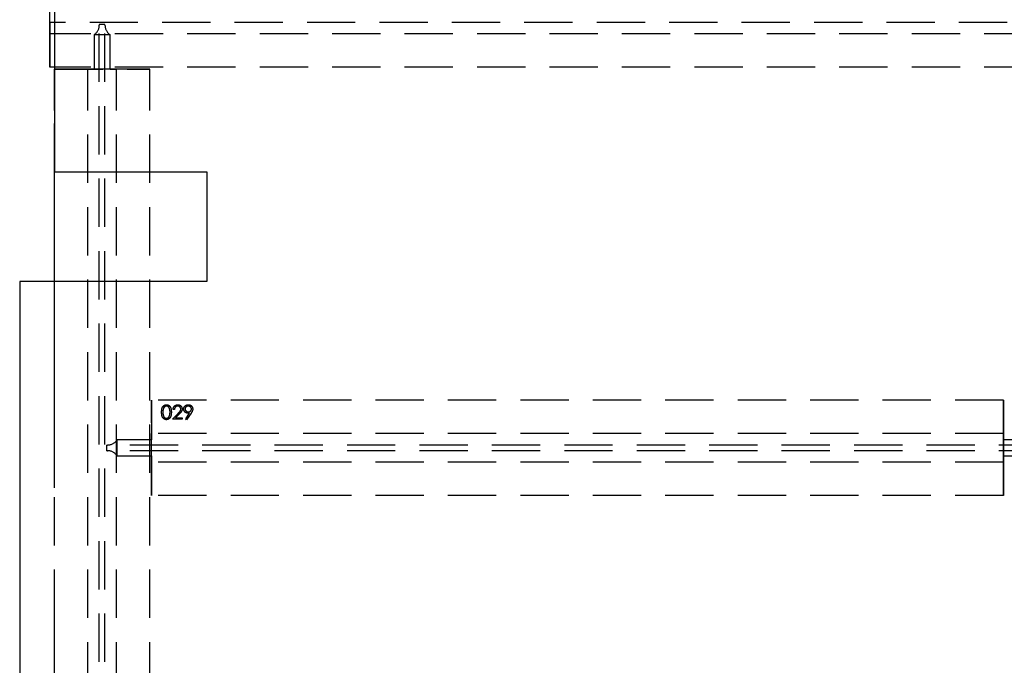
# Model space of a CAD drawing. Header units: millimetres. Extents: x 146126 to 148218, y 45487 to 48965.
# Tile 12 of 14: x 146126 to 147162, y 47908 to 48587. Entities that reach past the tile are written whole.
import ezdxf

# ---------------------------------------------------------------- set-up
doc = ezdxf.new("R2010")
doc.units = ezdxf.units.MM
doc.header["$LTSCALE"] = 200
doc.linetypes.add('HIDDEN', pattern=[1.905, 1.27, -0.635])
doc.layers.add('Caillebotis', color=1, linetype='Continuous')
doc.layers.add('Plancher intermediaire', color=7, linetype='Continuous')

msp = doc.modelspace()

# ---------------------------------------------------------------- linework, layer by layer
at = {"layer": 'Caillebotis'}
for p, q in [((146162.5, 48636.9), (146162.5, 48426.9)), ((146162.5, 48426.9), (146322.5, 48426.9)), ((146322.5, 48426.9), (146322.5, 48311.9)), ((146125.8, 48311.9), (146125.8, 47551.9)), ((146322.5, 48311.9), (146125.8, 48311.9))]:
    msp.add_line(p, q, dxfattribs=at)
at = {"layer": 'Plancher intermediaire', "linetype": 'HIDDEN'}
for p, q in [((146157.5, 48536.9), (146157.5, 48636.9)), ((146157.5, 48583.9), (146157.5, 48571.9)), ((146157.5, 48571.9), (146157.5, 48583.9)), ((146157.5, 48571.9), (146157.5, 48536.9)), ((146162.5, 46951.9), (146162.5, 48311.9)), ((146264.5, 48186.9), (146264.5, 48151.9)), ((147160.5, 48186.9), (147160.5, 48086.9)), ((147160.5, 48151.9), (147160.5, 48186.9)), ((146286.6, 48166.9), (146292.4, 48173.1)), ((146288.5, 48177.3), (146287.2, 48177.3)), ((146293.6, 48172.4), (146289.8, 48168.4)), ((146300.4, 48167.3), (146304.5, 48173.4)), ((146306, 48173.3), (146301.4, 48166.5)), ((146296.8, 48166.9), (146286.6, 48166.9)), ((146289.8, 48168.4), (146296.8, 48168.4)), ((146296.8, 48168.4), (146296.8, 48166.9)), ((146301.4, 48166.5), (146300.4, 48167.3)), ((146264.5, 48151.9), (146264.5, 48145.3)), ((146264.5, 48145.3), (146264.5, 48151.9)), ((147160.5, 48145.3), (147160.5, 48151.9)), ((147160.5, 48151.9), (147160.5, 48145.3)), ((147196.7, 48145.3), (147160.5, 48145.3)), ((147160.5, 48128.5), (147160.5, 48145.3)), ((147160.5, 48128.5), (147196.7, 48128.5)), ((147160.5, 48121.9), (147160.5, 48128.5)), ((147160.5, 48128.5), (147160.5, 48121.9)), ((147160.5, 48086.9), (147160.5, 48121.9))]:
    msp.add_line(p, q, dxfattribs=at)
at = {"layer": 'Plancher intermediaire', "linetype": 'HIDDEN', "ltscale": 0.2}
for p, q in [((148155.2, 48583.9), (146157.5, 48583.9)), ((146209.5, 48581.9), (146209.5, 48581.1)), ((146215.5, 48581.9), (146209.5, 48581.9)), ((146209.5, 46692.7), (146209.5, 48581.1)), ((146215.5, 48581.1), (146215.5, 48581.9)), ((146215.5, 46692.7), (146215.5, 48581.1)), ((148105.5, 48571.9), (146157.5, 48571.9)), ((146204.1, 48571.1), (146204.1, 48534.9)), ((146220.9, 48571.1), (146204.1, 48571.1)), ((146220.9, 48534.9), (146220.9, 48571.1)), ((148105.5, 48536.9), (146157.5, 48536.9)), ((146162.5, 48426.9), (146162.5, 48534.9)), ((146162.5, 48534.9), (146262.5, 48534.9)), ((146162.5, 46738.9), (146162.5, 48534.9)), ((146197.5, 48534.9), (146162.5, 48534.9)), ((146204.1, 48534.9), (146197.5, 48534.9)), ((146197.5, 48534.9), (146204.1, 48534.9)), ((146197.5, 46738.9), (146197.5, 48534.9)), ((146220.9, 48534.9), (146204.1, 48534.9)), ((146227.5, 48534.9), (146220.9, 48534.9)), ((146220.9, 48534.9), (146227.5, 48534.9)), ((146262.5, 48534.9), (146227.5, 48534.9)), ((146227.5, 46738.9), (146227.5, 48534.9)), ((146262.5, 46738.9), (146262.5, 48534.9)), ((147160.5, 48186.9), (146264.5, 48186.9)), ((146264.5, 48086.9), (146264.5, 48186.9)), ((147160.5, 48151.9), (146264.5, 48151.9)), ((146264.5, 48145.3), (146228.3, 48145.3)), ((146228.3, 48128.5), (146228.3, 48145.3)), ((146264.5, 48128.5), (146264.5, 48145.3)), ((146217.5, 48133.9), (146217.5, 48139.9)), ((146218.3, 48139.9), (146217.5, 48139.9)), ((146217.5, 48133.9), (146218.3, 48133.9)), ((147206.7, 48139.9), (146218.3, 48139.9)), ((147206.7, 48133.9), (146218.3, 48133.9)), ((146228.3, 48128.5), (146264.5, 48128.5)), ((146264.5, 48128.5), (146264.5, 48121.9)), ((146264.5, 48121.9), (146264.5, 48128.5)), ((146264.5, 48121.9), (146264.5, 48086.9)), ((147160.5, 48121.9), (146264.5, 48121.9)), ((147160.5, 48086.9), (146264.5, 48086.9))]:
    msp.add_line(p, q, dxfattribs=at)
at = {"layer": 'Plancher intermediaire', "linetype": 'Continuous'}
msp.add_line((146162.5, 48311.9), (146162.5, 48426.9), dxfattribs=at)
at = {"layer": 'Plancher intermediaire', "linetype": 'HIDDEN', "ltscale": 0.2}
for centre, start, end in [((146197.5, 48581.1), 303.5573, 0), ((146227.5, 48581.1), 180, 236.4427), ((146218.3, 48151.9), 270, 326.4427), ((146218.3, 48121.9), 33.5573, 90)]:
    msp.add_arc(centre, 12, start, end, dxfattribs=at)
at = {"layer": 'Plancher intermediaire', "linetype": 'HIDDEN'}
for points, knots in [([(146275.1, 48174.4), (146275.1, 48174.6), (146275.1, 48175.1), (146275.1, 48175.8), (146275.2, 48176.4), (146275.2, 48177), (146275.3, 48177.6), (146275.4, 48178.1), (146275.6, 48178.6), (146275.7, 48179), (146275.9, 48179.4), (146276.1, 48179.8), (146276.3, 48180.1), (146276.5, 48180.4), (146276.7, 48180.7), (146277, 48181), (146277.2, 48181.2), (146277.5, 48181.5), (146277.8, 48181.6), (146278.1, 48181.8), (146278.4, 48182), (146278.7, 48182.1), (146279.1, 48182.2), (146279.4, 48182.2), (146279.7, 48182.3), (146280, 48182.3), (146280.1, 48182.3)], [0, 0, 0, 0, 0.068595, 0.133246, 0.194313, 0.251279, 0.304513, 0.354235, 0.400481, 0.443411, 0.484015, 0.523252, 0.561042, 0.5979, 0.633518, 0.668314, 0.702496, 0.736685, 0.770293, 0.803437, 0.835913, 0.86846, 0.900847, 0.933467, 0.966258, 1, 1, 1, 1]), ([(146275.1, 48174.4), (146275.1, 48174.6), (146275.1, 48175.1), (146275.1, 48175.8), (146275.2, 48176.4), (146275.2, 48177), (146275.3, 48177.6), (146275.4, 48178.1), (146275.6, 48178.6), (146275.7, 48179), (146275.9, 48179.4), (146276.1, 48179.8), (146276.3, 48180.1), (146276.5, 48180.4), (146276.7, 48180.7), (146277, 48181), (146277.2, 48181.2), (146277.5, 48181.5), (146277.8, 48181.6), (146278.1, 48181.8), (146278.4, 48182), (146278.7, 48182.1), (146279.1, 48182.2), (146279.4, 48182.2), (146279.7, 48182.3), (146280, 48182.3), (146280.1, 48182.3)], [0, 0, 0, 0, 0.068595, 0.133246, 0.194313, 0.251279, 0.304513, 0.354235, 0.400481, 0.443411, 0.484015, 0.523252, 0.561042, 0.5979, 0.633518, 0.668314, 0.702496, 0.736685, 0.770293, 0.803437, 0.835913, 0.86846, 0.900847, 0.933467, 0.966258, 1, 1, 1, 1]), ([(146280.1, 48166.5), (146280, 48166.5), (146279.7, 48166.5), (146279.4, 48166.6), (146279.1, 48166.6), (146278.7, 48166.7), (146278.4, 48166.8), (146278.1, 48167), (146277.8, 48167.2), (146277.5, 48167.3), (146277.2, 48167.6), (146277, 48167.8), (146276.7, 48168.1), (146276.5, 48168.4), (146276.3, 48168.7), (146276.1, 48169), (146275.9, 48169.4), (146275.7, 48169.8), (146275.6, 48170.3), (146275.4, 48170.7), (146275.3, 48171.2), (146275.2, 48171.8), (146275.2, 48172.4), (146275.1, 48173), (146275.1, 48173.7), (146275.1, 48174.2), (146275.1, 48174.4)], [0, 0, 0, 0, 0.033787, 0.066622, 0.099285, 0.131361, 0.163585, 0.196104, 0.228902, 0.262158, 0.295991, 0.330218, 0.36506, 0.400951, 0.43762, 0.475708, 0.515381, 0.556414, 0.599765, 0.646424, 0.696431, 0.749782, 0.806573, 0.867436, 0.931887, 1, 1, 1, 1]), ([(146280.1, 48166.5), (146280, 48166.5), (146279.7, 48166.5), (146279.4, 48166.6), (146279.1, 48166.6), (146278.7, 48166.7), (146278.4, 48166.8), (146278.1, 48167), (146277.8, 48167.2), (146277.5, 48167.3), (146277.2, 48167.6), (146277, 48167.8), (146276.7, 48168.1), (146276.5, 48168.4), (146276.3, 48168.7), (146276.1, 48169), (146275.9, 48169.4), (146275.7, 48169.8), (146275.6, 48170.3), (146275.4, 48170.7), (146275.3, 48171.2), (146275.2, 48171.8), (146275.2, 48172.4), (146275.1, 48173), (146275.1, 48173.7), (146275.1, 48174.2), (146275.1, 48174.4)], [0, 0, 0, 0, 0.033787, 0.066622, 0.099285, 0.131361, 0.163585, 0.196104, 0.228902, 0.262158, 0.295991, 0.330218, 0.36506, 0.400951, 0.43762, 0.475708, 0.515381, 0.556414, 0.599765, 0.646424, 0.696431, 0.749782, 0.806573, 0.867436, 0.931887, 1, 1, 1, 1]), ([(146280.1, 48180.8), (146280, 48180.7), (146279.6, 48180.7), (146279.2, 48180.6), (146278.7, 48180.4), (146278.3, 48180.2), (146278, 48179.9), (146277.8, 48179.7), (146277.6, 48179.5), (146277.5, 48179.3), (146277.3, 48179), (146277.1, 48178.8), (146277, 48178.5), (146276.9, 48178.2), (146276.8, 48177.8), (146276.7, 48177.4), (146276.6, 48177), (146276.5, 48176.6), (146276.5, 48176.1), (146276.5, 48175.6), (146276.4, 48175), (146276.4, 48174.6), (146276.4, 48174.4)], [0, 0, 0, 0, 0.060387, 0.120883, 0.182755, 0.247811, 0.281299, 0.315088, 0.349702, 0.384857, 0.420966, 0.458511, 0.497175, 0.537602, 0.580503, 0.627468, 0.678388, 0.733983, 0.793747, 0.857714, 0.926698, 1, 1, 1, 1]), ([(146280.1, 48180.8), (146280, 48180.7), (146279.6, 48180.7), (146279.2, 48180.6), (146278.7, 48180.4), (146278.3, 48180.2), (146278, 48179.9), (146277.8, 48179.7), (146277.6, 48179.5), (146277.5, 48179.3), (146277.3, 48179), (146277.1, 48178.8), (146277, 48178.5), (146276.9, 48178.2), (146276.8, 48177.8), (146276.7, 48177.4), (146276.6, 48177), (146276.5, 48176.6), (146276.5, 48176.1), (146276.5, 48175.6), (146276.4, 48175), (146276.4, 48174.6), (146276.4, 48174.4)], [0, 0, 0, 0, 0.060387, 0.120883, 0.182755, 0.247811, 0.281299, 0.315088, 0.349702, 0.384857, 0.420966, 0.458511, 0.497175, 0.537602, 0.580503, 0.627468, 0.678388, 0.733983, 0.793747, 0.857714, 0.926698, 1, 1, 1, 1]), ([(146276.4, 48174.4), (146276.4, 48174.2), (146276.4, 48173.8), (146276.5, 48173.3), (146276.5, 48172.7), (146276.5, 48172.2), (146276.6, 48171.8), (146276.7, 48171.4), (146276.8, 48171), (146276.9, 48170.7), (146277, 48170.3), (146277.1, 48170.1), (146277.3, 48169.8), (146277.4, 48169.5), (146277.6, 48169.3), (146277.8, 48169.1), (146278, 48168.9), (146278.3, 48168.7), (146278.7, 48168.4), (146279.2, 48168.2), (146279.6, 48168.1), (146280, 48168.1), (146280.1, 48168.1)], [0, 0, 0, 0, 0.0729511, 0.1415837, 0.2059265, 0.2653014, 0.3205972, 0.3718165, 0.4187898, 0.4616987, 0.5021336, 0.5408043, 0.5781805, 0.6142969, 0.6496782, 0.6842995, 0.718359, 0.7520809, 0.8176524, 0.8797221, 0.9399656, 1, 1, 1, 1]), ([(146276.4, 48174.4), (146276.4, 48174.2), (146276.4, 48173.8), (146276.5, 48173.3), (146276.5, 48172.7), (146276.5, 48172.2), (146276.6, 48171.8), (146276.7, 48171.4), (146276.8, 48171), (146276.9, 48170.7), (146277, 48170.3), (146277.1, 48170.1), (146277.3, 48169.8), (146277.4, 48169.5), (146277.6, 48169.3), (146277.8, 48169.1), (146278, 48168.9), (146278.3, 48168.7), (146278.7, 48168.4), (146279.2, 48168.2), (146279.6, 48168.1), (146280, 48168.1), (146280.1, 48168.1)], [0, 0, 0, 0, 0.0729511, 0.1415837, 0.2059265, 0.2653014, 0.3205972, 0.3718165, 0.4187898, 0.4616987, 0.5021336, 0.5408043, 0.5781805, 0.6142969, 0.6496782, 0.6842995, 0.718359, 0.7520809, 0.8176524, 0.8797221, 0.9399656, 1, 1, 1, 1]), ([(146280.1, 48182.3), (146280.2, 48182.3), (146280.5, 48182.3), (146280.8, 48182.2), (146281.1, 48182.2), (146281.5, 48182.1), (146281.8, 48182), (146282.1, 48181.8), (146282.4, 48181.7), (146282.7, 48181.5), (146283, 48181.2), (146283.3, 48181), (146283.5, 48180.7), (146283.8, 48180.4), (146284, 48180.1), (146284.2, 48179.7), (146284.4, 48179.3), (146284.6, 48178.9), (146284.8, 48178.5), (146284.9, 48178), (146285, 48177.5), (146285.1, 48176.9), (146285.2, 48176.4), (146285.2, 48175.7), (146285.3, 48175.1), (146285.3, 48174.6), (146285.3, 48174.4)], [0, 0, 0, 0, 0.033788, 0.067194, 0.099862, 0.132567, 0.165151, 0.197913, 0.231319, 0.265083, 0.299255, 0.334399, 0.369943, 0.406284, 0.444064, 0.482998, 0.523354, 0.565537, 0.609613, 0.656391, 0.705885, 0.758325, 0.813832, 0.872795, 0.934722, 1, 1, 1, 1]), ([(146280.1, 48182.3), (146280.2, 48182.3), (146280.5, 48182.3), (146280.8, 48182.2), (146281.1, 48182.2), (146281.5, 48182.1), (146281.8, 48182), (146282.1, 48181.8), (146282.4, 48181.7), (146282.7, 48181.5), (146283, 48181.2), (146283.3, 48181), (146283.5, 48180.7), (146283.8, 48180.4), (146284, 48180.1), (146284.2, 48179.7), (146284.4, 48179.3), (146284.6, 48178.9), (146284.8, 48178.5), (146284.9, 48178), (146285, 48177.5), (146285.1, 48176.9), (146285.2, 48176.4), (146285.2, 48175.7), (146285.3, 48175.1), (146285.3, 48174.6), (146285.3, 48174.4)], [0, 0, 0, 0, 0.033788, 0.067194, 0.099862, 0.132567, 0.165151, 0.197913, 0.231319, 0.265083, 0.299255, 0.334399, 0.369943, 0.406284, 0.444064, 0.482998, 0.523354, 0.565537, 0.609613, 0.656391, 0.705885, 0.758325, 0.813832, 0.872795, 0.934722, 1, 1, 1, 1]), ([(146283.9, 48174.4), (146283.9, 48174.6), (146283.9, 48174.9), (146283.9, 48175.5), (146283.9, 48175.9), (146283.8, 48176.4), (146283.7, 48176.9), (146283.7, 48177.3), (146283.5, 48177.7), (146283.4, 48178), (146283.3, 48178.4), (146283.1, 48178.7), (146283, 48179), (146282.8, 48179.3), (146282.6, 48179.5), (146282.4, 48179.7), (146282.2, 48179.9), (146282, 48180.2), (146281.6, 48180.4), (146281.1, 48180.6), (146280.6, 48180.7), (146280.3, 48180.7), (146280.1, 48180.8)], [0, 0, 0, 0, 0.065681, 0.128486, 0.188175, 0.245106, 0.299448, 0.350823, 0.399942, 0.446672, 0.491255, 0.533376, 0.573853, 0.612526, 0.649597, 0.685532, 0.720106, 0.753838, 0.818925, 0.880493, 0.940311, 1, 1, 1, 1]), ([(146283.9, 48174.4), (146283.9, 48174.6), (146283.9, 48174.9), (146283.9, 48175.5), (146283.9, 48175.9), (146283.8, 48176.4), (146283.7, 48176.9), (146283.7, 48177.3), (146283.5, 48177.7), (146283.4, 48178), (146283.3, 48178.4), (146283.1, 48178.7), (146283, 48179), (146282.8, 48179.3), (146282.6, 48179.5), (146282.4, 48179.7), (146282.2, 48179.9), (146282, 48180.2), (146281.6, 48180.4), (146281.1, 48180.6), (146280.6, 48180.7), (146280.3, 48180.7), (146280.1, 48180.8)], [0, 0, 0, 0, 0.065681, 0.128486, 0.188175, 0.245106, 0.299448, 0.350823, 0.399942, 0.446672, 0.491255, 0.533376, 0.573853, 0.612526, 0.649597, 0.685532, 0.720106, 0.753838, 0.818925, 0.880493, 0.940311, 1, 1, 1, 1]), ([(146285.3, 48174.4), (146285.3, 48174.2), (146285.3, 48173.7), (146285.2, 48173.1), (146285.2, 48172.5), (146285.1, 48171.9), (146285, 48171.3), (146284.9, 48170.8), (146284.8, 48170.3), (146284.6, 48169.9), (146284.4, 48169.5), (146284.2, 48169.1), (146284, 48168.8), (146283.8, 48168.4), (146283.6, 48168.1), (146283.3, 48167.8), (146283, 48167.6), (146282.7, 48167.4), (146282.4, 48167.2), (146282.1, 48167), (146281.8, 48166.9), (146281.5, 48166.7), (146281.1, 48166.6), (146280.8, 48166.6), (146280.5, 48166.5), (146280.2, 48166.5), (146280.1, 48166.5)], [0, 0, 0, 0, 0.065063, 0.126773, 0.185516, 0.240765, 0.29298, 0.34225, 0.388919, 0.432776, 0.474628, 0.514775, 0.553606, 0.591426, 0.628028, 0.663804, 0.698984, 0.733591, 0.767628, 0.801208, 0.834264, 0.866981, 0.89972, 0.932702, 0.966176, 1, 1, 1, 1]), ([(146285.3, 48174.4), (146285.3, 48174.2), (146285.3, 48173.7), (146285.2, 48173.1), (146285.2, 48172.5), (146285.1, 48171.9), (146285, 48171.3), (146284.9, 48170.8), (146284.8, 48170.3), (146284.6, 48169.9), (146284.4, 48169.5), (146284.2, 48169.1), (146284, 48168.8), (146283.8, 48168.4), (146283.6, 48168.1), (146283.3, 48167.8), (146283, 48167.6), (146282.7, 48167.4), (146282.4, 48167.2), (146282.1, 48167), (146281.8, 48166.9), (146281.5, 48166.7), (146281.1, 48166.6), (146280.8, 48166.6), (146280.5, 48166.5), (146280.2, 48166.5), (146280.1, 48166.5)], [0, 0, 0, 0, 0.065063, 0.126773, 0.185516, 0.240765, 0.29298, 0.34225, 0.388919, 0.432776, 0.474628, 0.514775, 0.553606, 0.591426, 0.628028, 0.663804, 0.698984, 0.733591, 0.767628, 0.801208, 0.834264, 0.866981, 0.89972, 0.932702, 0.966176, 1, 1, 1, 1]), ([(146283.4, 48170.6), (146283.4, 48170.8), (146283.5, 48171), (146283.6, 48171.5), (146283.7, 48171.9), (146283.8, 48172.4), (146283.8, 48172.8), (146283.9, 48173.3), (146283.9, 48173.9), (146283.9, 48174.2), (146283.9, 48174.4)], [0, 0, 0, 0, 0.110588, 0.224542, 0.342503, 0.464324, 0.590756, 0.722227, 0.858843, 1, 1, 1, 1]), ([(146283.4, 48170.6), (146283.4, 48170.8), (146283.5, 48171), (146283.6, 48171.5), (146283.7, 48171.9), (146283.8, 48172.4), (146283.8, 48172.8), (146283.9, 48173.3), (146283.9, 48173.9), (146283.9, 48174.2), (146283.9, 48174.4)], [0, 0, 0, 0, 0.110588, 0.224542, 0.342503, 0.464324, 0.590756, 0.722227, 0.858843, 1, 1, 1, 1]), ([(146287.2, 48177.3), (146287.2, 48177.5), (146287.2, 48177.8), (146287.3, 48178.3), (146287.4, 48178.8), (146287.6, 48179.3), (146287.8, 48179.7), (146288, 48180.1), (146288.3, 48180.5), (146288.6, 48180.9), (146289, 48181.2), (146289.4, 48181.5), (146289.8, 48181.7), (146290.2, 48181.9), (146290.6, 48182.1), (146291.1, 48182.2), (146291.6, 48182.3), (146291.9, 48182.3), (146292.1, 48182.3)], [0, 0, 0, 0, 0.0687908, 0.1351033, 0.1989787, 0.2619043, 0.323495, 0.3851954, 0.4469692, 0.5097648, 0.5722506, 0.6334052, 0.6932512, 0.7525832, 0.8125793, 0.8732751, 0.9355499, 1, 1, 1, 1]), ([(146287.2, 48177.3), (146287.2, 48177.5), (146287.2, 48177.8), (146287.3, 48178.3), (146287.4, 48178.8), (146287.6, 48179.3), (146287.8, 48179.7), (146288, 48180.1), (146288.3, 48180.5), (146288.6, 48180.9), (146289, 48181.2), (146289.4, 48181.5), (146289.8, 48181.7), (146290.2, 48181.9), (146290.6, 48182.1), (146291.1, 48182.2), (146291.6, 48182.3), (146291.9, 48182.3), (146292.1, 48182.3)], [0, 0, 0, 0, 0.0687908, 0.1351033, 0.1989787, 0.2619043, 0.323495, 0.3851954, 0.4469692, 0.5097648, 0.5722506, 0.6334052, 0.6932512, 0.7525832, 0.8125793, 0.8732751, 0.9355499, 1, 1, 1, 1]), ([(146292, 48180.8), (146291.9, 48180.7), (146291.7, 48180.7), (146291.3, 48180.7), (146291, 48180.6), (146290.7, 48180.5), (146290.4, 48180.4), (146290.1, 48180.2), (146289.9, 48180.1), (146289.6, 48179.8), (146289.4, 48179.6), (146289.2, 48179.3), (146289, 48179.1), (146288.9, 48178.7), (146288.7, 48178.4), (146288.7, 48178.1), (146288.6, 48177.7), (146288.6, 48177.4), (146288.5, 48177.3)], [0, 0, 0, 0, 0.064439, 0.126547, 0.186887, 0.245878, 0.304041, 0.362191, 0.420976, 0.48066, 0.5406, 0.600689, 0.661936, 0.724443, 0.789038, 0.856314, 0.926352, 1, 1, 1, 1]), ([(146292, 48180.8), (146291.9, 48180.7), (146291.7, 48180.7), (146291.3, 48180.7), (146291, 48180.6), (146290.7, 48180.5), (146290.4, 48180.4), (146290.1, 48180.2), (146289.9, 48180.1), (146289.6, 48179.8), (146289.4, 48179.6), (146289.2, 48179.3), (146289, 48179.1), (146288.9, 48178.7), (146288.7, 48178.4), (146288.7, 48178.1), (146288.6, 48177.7), (146288.6, 48177.4), (146288.5, 48177.3)], [0, 0, 0, 0, 0.064439, 0.126547, 0.186887, 0.245878, 0.304041, 0.362191, 0.420976, 0.48066, 0.5406, 0.600689, 0.661936, 0.724443, 0.789038, 0.856314, 0.926352, 1, 1, 1, 1]), ([(146295.3, 48177.7), (146295.3, 48177.8), (146295.3, 48178), (146295.2, 48178.3), (146295.1, 48178.6), (146295, 48178.9), (146294.9, 48179.1), (146294.7, 48179.4), (146294.6, 48179.6), (146294.3, 48179.9), (146294.1, 48180.1), (146293.8, 48180.3), (146293.6, 48180.4), (146293.3, 48180.5), (146293, 48180.6), (146292.7, 48180.7), (146292.4, 48180.7), (146292.1, 48180.7), (146292, 48180.8)], [0, 0, 0, 0, 0.061965, 0.122122, 0.180988, 0.239933, 0.299906, 0.359989, 0.421776, 0.486576, 0.551535, 0.615018, 0.677259, 0.73973, 0.80305, 0.866495, 0.931973, 1, 1, 1, 1]), ([(146295.3, 48177.7), (146295.3, 48177.8), (146295.3, 48178), (146295.2, 48178.3), (146295.1, 48178.6), (146295, 48178.9), (146294.9, 48179.1), (146294.7, 48179.4), (146294.6, 48179.6), (146294.3, 48179.9), (146294.1, 48180.1), (146293.8, 48180.3), (146293.6, 48180.4), (146293.3, 48180.5), (146293, 48180.6), (146292.7, 48180.7), (146292.4, 48180.7), (146292.1, 48180.7), (146292, 48180.8)], [0, 0, 0, 0, 0.061965, 0.122122, 0.180988, 0.239933, 0.299906, 0.359989, 0.421776, 0.486576, 0.551535, 0.615018, 0.677259, 0.73973, 0.80305, 0.866495, 0.931973, 1, 1, 1, 1]), ([(146292.1, 48182.3), (146292.3, 48182.3), (146292.6, 48182.3), (146293, 48182.2), (146293.5, 48182.1), (146293.9, 48182), (146294.3, 48181.8), (146294.7, 48181.5), (146295, 48181.3), (146295.4, 48181), (146295.7, 48180.6), (146295.9, 48180.3), (146296.1, 48179.9), (146296.3, 48179.5), (146296.4, 48179.1), (146296.5, 48178.7), (146296.6, 48178.3), (146296.6, 48178), (146296.6, 48177.8)], [0, 0, 0, 0, 0.069475, 0.136517, 0.200789, 0.26383, 0.325735, 0.387291, 0.449509, 0.512968, 0.576275, 0.63758, 0.697903, 0.757172, 0.816599, 0.876653, 0.93729, 1, 1, 1, 1]), ([(146292.1, 48182.3), (146292.3, 48182.3), (146292.6, 48182.3), (146293, 48182.2), (146293.5, 48182.1), (146293.9, 48182), (146294.3, 48181.8), (146294.7, 48181.5), (146295, 48181.3), (146295.4, 48181), (146295.7, 48180.6), (146295.9, 48180.3), (146296.1, 48179.9), (146296.3, 48179.5), (146296.4, 48179.1), (146296.5, 48178.7), (146296.6, 48178.3), (146296.6, 48178), (146296.6, 48177.8)], [0, 0, 0, 0, 0.069475, 0.136517, 0.200789, 0.26383, 0.325735, 0.387291, 0.449509, 0.512968, 0.576275, 0.63758, 0.697903, 0.757172, 0.816599, 0.876653, 0.93729, 1, 1, 1, 1]), ([(146292.4, 48173.1), (146292.6, 48173.3), (146292.8, 48173.5), (146293.2, 48174), (146293.6, 48174.3), (146293.9, 48174.7), (146294.2, 48175), (146294.4, 48175.3), (146294.6, 48175.6), (146294.8, 48175.9), (146295, 48176.3), (146295.1, 48176.7), (146295.3, 48177.2), (146295.3, 48177.5), (146295.3, 48177.7)], [0, 0, 0, 0, 0.110803, 0.212829, 0.306101, 0.390647, 0.466924, 0.534481, 0.593587, 0.644557, 0.7362, 0.825024, 0.911986, 1, 1, 1, 1]), ([(146292.4, 48173.1), (146292.6, 48173.3), (146292.8, 48173.5), (146293.2, 48174), (146293.6, 48174.3), (146293.9, 48174.7), (146294.2, 48175), (146294.4, 48175.3), (146294.6, 48175.6), (146294.8, 48175.9), (146295, 48176.3), (146295.1, 48176.7), (146295.3, 48177.2), (146295.3, 48177.5), (146295.3, 48177.7)], [0, 0, 0, 0, 0.110803, 0.212829, 0.306101, 0.390647, 0.466924, 0.534481, 0.593587, 0.644557, 0.7362, 0.825024, 0.911986, 1, 1, 1, 1]), ([(146296.6, 48177.8), (146296.6, 48177.6), (146296.6, 48177.2), (146296.5, 48176.6), (146296.3, 48176), (146296.1, 48175.5), (146295.8, 48175.2), (146295.6, 48174.8), (146295.4, 48174.5), (146295.1, 48174.1), (146294.8, 48173.7), (146294.4, 48173.3), (146294, 48172.9), (146293.7, 48172.6), (146293.6, 48172.4)], [0, 0, 0, 0, 0.0987022, 0.1956723, 0.2924224, 0.3913425, 0.4444624, 0.5042288, 0.5703523, 0.6425458, 0.7222875, 0.8079211, 0.9004695, 1, 1, 1, 1]), ([(146296.6, 48177.8), (146296.6, 48177.6), (146296.6, 48177.2), (146296.5, 48176.6), (146296.3, 48176), (146296.1, 48175.5), (146295.8, 48175.2), (146295.6, 48174.8), (146295.4, 48174.5), (146295.1, 48174.1), (146294.8, 48173.7), (146294.4, 48173.3), (146294, 48172.9), (146293.7, 48172.6), (146293.6, 48172.4)], [0, 0, 0, 0, 0.0987022, 0.1956723, 0.2924224, 0.3913425, 0.4444624, 0.5042288, 0.5703523, 0.6425458, 0.7222875, 0.8079211, 0.9004695, 1, 1, 1, 1]), ([(146298.3, 48177.7), (146298.4, 48177.9), (146298.4, 48178.3), (146298.5, 48178.9), (146298.7, 48179.5), (146299, 48180), (146299.3, 48180.5), (146299.7, 48181), (146300.2, 48181.3), (146300.7, 48181.7), (146301.3, 48182), (146301.9, 48182.2), (146302.5, 48182.3), (146302.9, 48182.3), (146303.1, 48182.3)], [0, 0, 0, 0, 0.0852491, 0.1673266, 0.2481753, 0.3288291, 0.4099081, 0.4905845, 0.5729935, 0.6582649, 0.7442216, 0.8290604, 0.9139383, 1, 1, 1, 1]), ([(146298.3, 48177.7), (146298.4, 48177.9), (146298.4, 48178.3), (146298.5, 48178.9), (146298.7, 48179.5), (146299, 48180), (146299.3, 48180.5), (146299.7, 48181), (146300.2, 48181.3), (146300.7, 48181.7), (146301.3, 48182), (146301.9, 48182.2), (146302.5, 48182.3), (146302.9, 48182.3), (146303.1, 48182.3)], [0, 0, 0, 0, 0.0852491, 0.1673266, 0.2481753, 0.3288291, 0.4099081, 0.4905845, 0.5729935, 0.6582649, 0.7442216, 0.8290604, 0.9139383, 1, 1, 1, 1]), ([(146302.9, 48173.3), (146302.8, 48173.3), (146302.5, 48173.3), (146302, 48173.3), (146301.6, 48173.4), (146301.2, 48173.6), (146300.8, 48173.7), (146300.4, 48174), (146300, 48174.2), (146299.7, 48174.5), (146299.4, 48174.9), (146299.1, 48175.2), (146298.9, 48175.6), (146298.7, 48176), (146298.5, 48176.4), (146298.4, 48176.8), (146298.4, 48177.2), (146298.4, 48177.5), (146298.3, 48177.7)], [0, 0, 0, 0, 0.0662949, 0.1301311, 0.1928622, 0.25436, 0.3159098, 0.3773381, 0.4402053, 0.5041751, 0.5680336, 0.6302277, 0.6908615, 0.7514218, 0.8114657, 0.8727505, 0.9353907, 1, 1, 1, 1]), ([(146302.9, 48173.3), (146302.8, 48173.3), (146302.5, 48173.3), (146302, 48173.3), (146301.6, 48173.4), (146301.2, 48173.6), (146300.8, 48173.7), (146300.4, 48174), (146300, 48174.2), (146299.7, 48174.5), (146299.4, 48174.9), (146299.1, 48175.2), (146298.9, 48175.6), (146298.7, 48176), (146298.5, 48176.4), (146298.4, 48176.8), (146298.4, 48177.2), (146298.4, 48177.5), (146298.3, 48177.7)], [0, 0, 0, 0, 0.0662949, 0.1301311, 0.1928622, 0.25436, 0.3159098, 0.3773381, 0.4402053, 0.5041751, 0.5680336, 0.6302277, 0.6908615, 0.7514218, 0.8114657, 0.8727505, 0.9353907, 1, 1, 1, 1]), ([(146303.1, 48180.8), (146302.9, 48180.7), (146302.7, 48180.7), (146302.4, 48180.7), (146302.1, 48180.6), (146301.8, 48180.5), (146301.5, 48180.4), (146301.2, 48180.3), (146300.9, 48180.1), (146300.7, 48179.9), (146300.4, 48179.7), (146300.2, 48179.4), (146300.1, 48179.2), (146299.9, 48178.9), (146299.8, 48178.6), (146299.7, 48178.4), (146299.7, 48178.1), (146299.7, 48177.9), (146299.7, 48177.8)], [0, 0, 0, 0, 0.068712, 0.134812, 0.199538, 0.263335, 0.326747, 0.390328, 0.454126, 0.519203, 0.58351, 0.645497, 0.70529, 0.763488, 0.821856, 0.880004, 0.939108, 1, 1, 1, 1]), ([(146303.1, 48180.8), (146302.9, 48180.7), (146302.7, 48180.7), (146302.4, 48180.7), (146302.1, 48180.6), (146301.8, 48180.5), (146301.5, 48180.4), (146301.2, 48180.3), (146300.9, 48180.1), (146300.7, 48179.9), (146300.4, 48179.7), (146300.2, 48179.4), (146300.1, 48179.2), (146299.9, 48178.9), (146299.8, 48178.6), (146299.7, 48178.4), (146299.7, 48178.1), (146299.7, 48177.9), (146299.7, 48177.8)], [0, 0, 0, 0, 0.068712, 0.134812, 0.199538, 0.263335, 0.326747, 0.390328, 0.454126, 0.519203, 0.58351, 0.645497, 0.70529, 0.763488, 0.821856, 0.880004, 0.939108, 1, 1, 1, 1]), ([(146299.7, 48177.8), (146299.7, 48177.7), (146299.7, 48177.5), (146299.8, 48177.2), (146299.8, 48176.9), (146299.9, 48176.6), (146300.1, 48176.4), (146300.3, 48176.1), (146300.5, 48175.9), (146300.7, 48175.7), (146301, 48175.5), (146301.3, 48175.3), (146301.5, 48175.1), (146301.9, 48175), (146302.2, 48174.9), (146302.5, 48174.8), (146302.8, 48174.8), (146303.1, 48174.8), (146303.2, 48174.8)], [0, 0, 0, 0, 0.05954, 0.117423, 0.17444, 0.231734, 0.289722, 0.3492, 0.410516, 0.47508, 0.540094, 0.604444, 0.668697, 0.73211, 0.796739, 0.862906, 0.930462, 1, 1, 1, 1]), ([(146299.7, 48177.8), (146299.7, 48177.7), (146299.7, 48177.5), (146299.8, 48177.2), (146299.8, 48176.9), (146299.9, 48176.6), (146300.1, 48176.4), (146300.3, 48176.1), (146300.5, 48175.9), (146300.7, 48175.7), (146301, 48175.5), (146301.3, 48175.3), (146301.5, 48175.1), (146301.9, 48175), (146302.2, 48174.9), (146302.5, 48174.8), (146302.8, 48174.8), (146303.1, 48174.8), (146303.2, 48174.8)], [0, 0, 0, 0, 0.05954, 0.117423, 0.17444, 0.231734, 0.289722, 0.3492, 0.410516, 0.47508, 0.540094, 0.604444, 0.668697, 0.73211, 0.796739, 0.862906, 0.930462, 1, 1, 1, 1]), ([(146304.5, 48173.4), (146304.3, 48173.3), (146303.7, 48173.3), (146303.2, 48173.3), (146302.9, 48173.3)], [0, 0, 0, 0, 0.507858, 1, 1, 1, 1]), ([(146304.5, 48173.4), (146304.3, 48173.3), (146303.7, 48173.3), (146303.2, 48173.3), (146302.9, 48173.3)], [0, 0, 0, 0, 0.507858, 1, 1, 1, 1]), ([(146303.1, 48182.3), (146303.3, 48182.3), (146303.7, 48182.3), (146304.3, 48182.2), (146304.9, 48182), (146305.5, 48181.7), (146306, 48181.4), (146306.4, 48181), (146306.8, 48180.5), (146307.2, 48180), (146307.4, 48179.5), (146307.6, 48178.9), (146307.7, 48178.3), (146307.8, 48177.9), (146307.8, 48177.7)], [0, 0, 0, 0, 0.0855321, 0.1690034, 0.2519432, 0.335682, 0.4194086, 0.5012649, 0.5837029, 0.6680004, 0.7519187, 0.8345977, 0.9165257, 1, 1, 1, 1]), ([(146303.1, 48182.3), (146303.3, 48182.3), (146303.7, 48182.3), (146304.3, 48182.2), (146304.9, 48182), (146305.5, 48181.7), (146306, 48181.4), (146306.4, 48181), (146306.8, 48180.5), (146307.2, 48180), (146307.4, 48179.5), (146307.6, 48178.9), (146307.7, 48178.3), (146307.8, 48177.9), (146307.8, 48177.7)], [0, 0, 0, 0, 0.0855321, 0.1690034, 0.2519432, 0.335682, 0.4194086, 0.5012649, 0.5837029, 0.6680004, 0.7519187, 0.8345977, 0.9165257, 1, 1, 1, 1]), ([(146306.4, 48177.8), (146306.4, 48177.9), (146306.4, 48178.1), (146306.4, 48178.4), (146306.3, 48178.6), (146306.2, 48178.9), (146306, 48179.2), (146305.9, 48179.4), (146305.7, 48179.7), (146305.4, 48179.9), (146305.2, 48180.1), (146304.9, 48180.3), (146304.6, 48180.4), (146304.4, 48180.5), (146304, 48180.6), (146303.7, 48180.7), (146303.4, 48180.7), (146303.2, 48180.7), (146303.1, 48180.8)], [0, 0, 0, 0, 0.06076, 0.119735, 0.177757, 0.235999, 0.29407, 0.353733, 0.415973, 0.48014, 0.545076, 0.608735, 0.672178, 0.735453, 0.799112, 0.864284, 0.930837, 1, 1, 1, 1]), ([(146306.4, 48177.8), (146306.4, 48177.9), (146306.4, 48178.1), (146306.4, 48178.4), (146306.3, 48178.6), (146306.2, 48178.9), (146306, 48179.2), (146305.9, 48179.4), (146305.7, 48179.7), (146305.4, 48179.9), (146305.2, 48180.1), (146304.9, 48180.3), (146304.6, 48180.4), (146304.4, 48180.5), (146304, 48180.6), (146303.7, 48180.7), (146303.4, 48180.7), (146303.2, 48180.7), (146303.1, 48180.8)], [0, 0, 0, 0, 0.06076, 0.119735, 0.177757, 0.235999, 0.29407, 0.353733, 0.415973, 0.48014, 0.545076, 0.608735, 0.672178, 0.735453, 0.799112, 0.864284, 0.930837, 1, 1, 1, 1]), ([(146303.2, 48174.8), (146303.3, 48174.8), (146303.5, 48174.8), (146303.9, 48174.8), (146304.2, 48174.9), (146304.5, 48175), (146304.8, 48175.1), (146305.1, 48175.3), (146305.3, 48175.5), (146305.5, 48175.7), (146305.7, 48175.9), (146305.9, 48176.1), (146306.1, 48176.4), (146306.2, 48176.6), (146306.3, 48176.9), (146306.4, 48177.2), (146306.4, 48177.5), (146306.4, 48177.7), (146306.4, 48177.8)], [0, 0, 0, 0, 0.072713, 0.141547, 0.208363, 0.272462, 0.33539, 0.397711, 0.459383, 0.522098, 0.584315, 0.644392, 0.703345, 0.761509, 0.82003, 0.878517, 0.938265, 1, 1, 1, 1]), ([(146303.2, 48174.8), (146303.3, 48174.8), (146303.5, 48174.8), (146303.9, 48174.8), (146304.2, 48174.9), (146304.5, 48175), (146304.8, 48175.1), (146305.1, 48175.3), (146305.3, 48175.5), (146305.5, 48175.7), (146305.7, 48175.9), (146305.9, 48176.1), (146306.1, 48176.4), (146306.2, 48176.6), (146306.3, 48176.9), (146306.4, 48177.2), (146306.4, 48177.5), (146306.4, 48177.7), (146306.4, 48177.8)], [0, 0, 0, 0, 0.072713, 0.141547, 0.208363, 0.272462, 0.33539, 0.397711, 0.459383, 0.522098, 0.584315, 0.644392, 0.703345, 0.761509, 0.82003, 0.878517, 0.938265, 1, 1, 1, 1]), ([(146307.8, 48177.7), (146307.8, 48177.5), (146307.8, 48177.2), (146307.7, 48176.7), (146307.6, 48176.2), (146307.4, 48175.8), (146307.3, 48175.5), (146307.2, 48175.2), (146307, 48174.9), (146306.9, 48174.6), (146306.7, 48174.3), (146306.5, 48174), (146306.3, 48173.6), (146306.1, 48173.4), (146306, 48173.3)], [0, 0, 0, 0, 0.09832, 0.199417, 0.305603, 0.416162, 0.474582, 0.537006, 0.603857, 0.67409, 0.749417, 0.828253, 0.912054, 1, 1, 1, 1]), ([(146307.8, 48177.7), (146307.8, 48177.5), (146307.8, 48177.2), (146307.7, 48176.7), (146307.6, 48176.2), (146307.4, 48175.8), (146307.3, 48175.5), (146307.2, 48175.2), (146307, 48174.9), (146306.9, 48174.6), (146306.7, 48174.3), (146306.5, 48174), (146306.3, 48173.6), (146306.1, 48173.4), (146306, 48173.3)], [0, 0, 0, 0, 0.09832, 0.199417, 0.305603, 0.416162, 0.474582, 0.537006, 0.603857, 0.67409, 0.749417, 0.828253, 0.912054, 1, 1, 1, 1]), ([(146280.1, 48168.1), (146280.3, 48168.1), (146280.6, 48168.1), (146281.1, 48168.2), (146281.6, 48168.4), (146282, 48168.6), (146282.2, 48168.9), (146282.4, 48169.1), (146282.6, 48169.3), (146282.8, 48169.5), (146283, 48169.8), (146283.1, 48170), (146283.2, 48170.3), (146283.3, 48170.5), (146283.4, 48170.6)], [0, 0, 0, 0, 0.112813, 0.225394, 0.339595, 0.459675, 0.521735, 0.583926, 0.648174, 0.713881, 0.781004, 0.851451, 0.924051, 1, 1, 1, 1]), ([(146280.1, 48168.1), (146280.3, 48168.1), (146280.6, 48168.1), (146281.1, 48168.2), (146281.6, 48168.4), (146282, 48168.6), (146282.2, 48168.9), (146282.4, 48169.1), (146282.6, 48169.3), (146282.8, 48169.5), (146283, 48169.8), (146283.1, 48170), (146283.2, 48170.3), (146283.3, 48170.5), (146283.4, 48170.6)], [0, 0, 0, 0, 0.112813, 0.225394, 0.339595, 0.459675, 0.521735, 0.583926, 0.648174, 0.713881, 0.781004, 0.851451, 0.924051, 1, 1, 1, 1])]:
    msp.add_open_spline(points, degree=3, knots=knots, dxfattribs=at)

doc.saveas('drawing.dxf')
